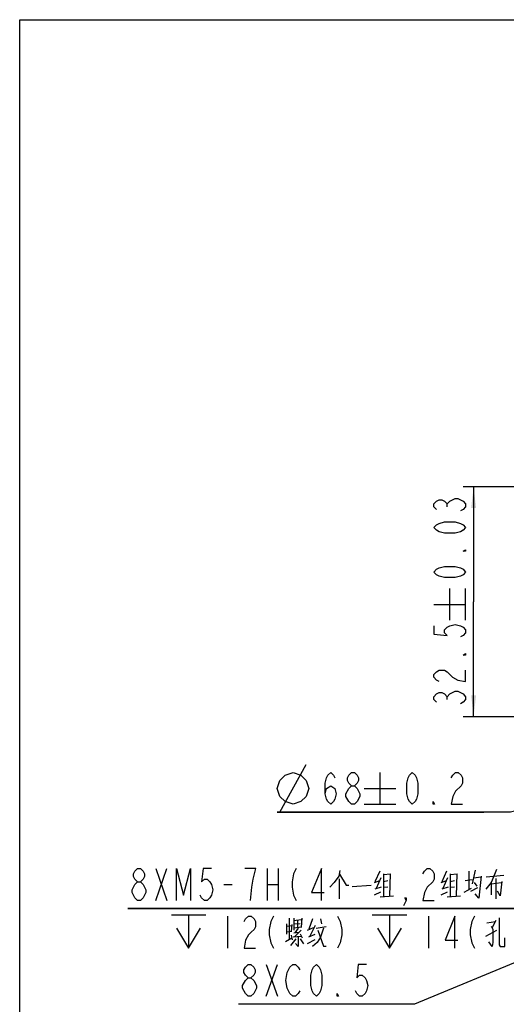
# Model space of a CAD drawing. Header units: millimetres. Extents: x 0 to 297, y 0 to 210.
# Tile 2 of 4: x 0 to 69, y 71 to 210. Entities that reach past the tile are written whole.
import ezdxf

# ---------------------------------------------------------------- set-up
doc = ezdxf.new("R2010")
doc.units = ezdxf.units.MM
doc.header["$LTSCALE"] = 16.335
doc.layers.get('0').update_dxf_attribs({"linetype": 'CONTINUOUS'})
for name, color, linetype in [('304104000081_DXF_TEXT', 7, 'CONTINUOUS'), ('末端安装尺寸_DXF_DIMENSION', 7, 'CONTINUOUS'), ('末端安装尺寸_DXF_FORMAT', 7, 'CONTINUOUS')]:
    doc.layers.add(name, color=color, linetype=linetype)
doc.styles.get("Standard").update_dxf_attribs({"font": 'txt', "width": 0.7})
doc.dimstyles.new('DIMSTYLE_2', dxfattribs={"dimtxt": 4.5, "dimasz": 3, "dimexe": 1.5, "dimexo": 0, "dimgap": 1.125, "dimtad": 1, "dimdsep": 46, "dimtxsty": 'Standard', "dimblk": '_FILLED', "dimblk1": '_FILLED', "dimblk2": '_FILLED', "dimcen": 0.09, "dimclrt": 5, "dimazin": 2, "dimtol": 1, "dimtp": 0.03, "dimtm": 0.03, "dimtfac": 1, "dimtofl": 0, "dimtmove": 0, "dimatfit": 3, "dimldrblk": '_FILLED', "dimfxl": 0, "dimtolj": 1, "dimarcsym": 0})
doc.dimstyles.new('DIMSTYLE_3', dxfattribs={"dimtxt": 4.5, "dimasz": 3, "dimexe": 1.5, "dimexo": 0, "dimtad": 1, "dimdsep": 46, "dimtxsty": 'Standard', "dimblk": '_FILLED', "dimblk1": '_FILLED', "dimblk2": '_FILLED', "dimcen": 0.09, "dimclrt": 5, "dimazin": 2, "dimtol": 1, "dimtp": 0.2, "dimtm": 0.2, "dimtfac": 1, "dimtmove": 0, "dimatfit": 2, "dimldrblk": '_FILLED', "dimfxl": 0, "dimtolj": 1, "dimarcsym": 0})
doc.dimstyles.new('DIMSTYLE_4', dxfattribs={"dimtxt": 4.5, "dimasz": 3, "dimexe": 1.5, "dimexo": 0, "dimtad": 1, "dimdsep": 46, "dimtxsty": 'Standard', "dimblk": '_FILLED', "dimblk1": '_FILLED', "dimblk2": '_FILLED', "dimcen": 0.09, "dimclrt": 5, "dimazin": 2, "dimtp": 0.1, "dimtm": 0.1, "dimtfac": 1, "dimtmove": 0, "dimatfit": 2, "dimldrblk": '_FILLED', "dimfxl": 0, "dimtolj": 1, "dimarcsym": 0})

# ---------------------------------------------------------------- blocks, each defined once
blk = doc.blocks.new('_FILLED')
at = {"color": 0, "linetype": 'ByBlock'}
blk.add_solid([(0, 0), (-1, 0.117), (-1, -0.117)], dxfattribs=at)
blk = doc.blocks.new('*D2')
at = {"layer": '末端安装尺寸_DXF_DIMENSION', "color": 2, "linetype": 'Continuous'}
for p, q in [((119.99, 143.84), (62.7, 143.84)), ((64.2, 143.84), (64.2, 127.59)), ((64.2, 111.34), (64.2, 127.59)), ((62.7, 111.34), (81.94, 111.34))]:
    blk.add_line(p, q, dxfattribs=at)
at = {"layer": '末端安装尺寸_DXF_DIMENSION', "color": 2, "linetype": 'Continuous', "xscale": 3, "yscale": 3, "zscale": 3}
for p, rotation in [((64.2, 143.84), 90), ((64.2, 111.34), 270)]:
    blk.add_blockref('_FILLED', p, dxfattribs=dict(at, rotation=rotation))
blk = doc.blocks.new('*D3')
at = {"layer": '末端安装尺寸_DXF_DIMENSION', "color": 2, "linetype": 'Continuous'}
for p, q in [((152.83, 120.14), (119.99, 111.34)), ((119.99, 111.34), (69.41, 97.78)), ((87.15, 102.53), (119.99, 111.34)), ((69.41, 97.78), (36.41, 97.78)), ((36.41, 97.78), (65.66, 97.78))]:
    blk.add_line(p, q, dxfattribs=at)
at = {"layer": '末端安装尺寸_DXF_DIMENSION', "color": 2, "linetype": 'Continuous', "xscale": 3, "yscale": 3, "zscale": 3}
for p, rotation in [((152.83, 120.14), 15.0091941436), ((87.15, 102.53), 195.0091941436)]:
    blk.add_blockref('_FILLED', p, dxfattribs=dict(at, rotation=rotation))
blk = doc.blocks.new('*D4')
at = {"layer": '末端安装尺寸_DXF_DIMENSION', "color": 2, "linetype": 'Continuous'}
for p, q in [((95.95, 87.3), (103.34, 88.58)), ((95.95, 87.3), (78, 84.17)), ((93.48, 86.87), (95.95, 87.3)), ((98.41, 87.73), (95.95, 87.3)), ((78, 84.17), (15.3, 84.17)), ((15.3, 84.17), (74.25, 84.17))]:
    blk.add_line(p, q, dxfattribs=at)
at = {"layer": '末端安装尺寸_DXF_DIMENSION', "color": 2, "linetype": 'Continuous', "xscale": 3, "yscale": 3, "zscale": 3}
for p, rotation in [((98.41, 87.73), 189.8729116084), ((93.48, 86.87), 9.872911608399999)]:
    blk.add_blockref('_FILLED', p, dxfattribs=dict(at, rotation=rotation))

msp = doc.modelspace()

# ---------------------------------------------------------------- linework, layer by layer
at = {"layer": '304104000081_DXF_TEXT', "color": 2, "linetype": 'Continuous'}
for p, q in [((93.63972, 86.33703), (55.83519, 70.60076)), ((49.83519, 70.60076), (30.93519, 70.60076)), ((55.83519, 70.60076), (49.83519, 70.60076))]:
    msp.add_line(p, q, dxfattribs=at)
at = {"layer": '304104000081_DXF_TEXT', "color": 5, "linetype": 'Continuous'}
for p, q in [((34.87269, 76.22576), (36.44769, 71.72576)), ((34.87269, 71.72576), (36.44769, 76.22576)), ((32.31332, 71.72576), (31.91956, 72.10075))]:
    msp.add_line(p, q, dxfattribs=at)
for points in [[(32.31332, 74.35076), (31.91956, 74.72576), (31.72269, 75.10075), (31.72269, 75.47575), (31.91956, 75.85076), (32.31332, 76.22576), (32.70707, 76.22576), (33.10081, 75.85076), (33.29769, 75.47575), (33.29769, 75.10075), (33.10081, 74.72576), (32.70707, 74.35076)], [(37.82582, 75.10075), (38.21957, 75.85076), (38.61332, 76.22576), (39.00706, 76.22576), (39.40081, 75.85076), (39.59769, 75.47575)], [(41.96019, 71.72576), (41.56644, 72.10075), (41.36956, 72.47575), (41.17269, 73.22576), (41.17269, 74.72576), (41.36956, 75.47575), (41.56644, 75.85076), (41.96019, 76.22576), (42.35394, 75.85076), (42.55082, 75.47575), (42.74769, 74.72576), (42.74769, 73.22576), (42.55082, 72.47575), (42.35394, 72.10075), (41.96019, 71.72576)], [(49.04769, 76.22576), (47.86644, 76.22576), (47.66956, 74.35076), (48.06332, 74.72576), (48.45707, 74.72576), (48.85082, 74.35076), (49.04769, 73.97575), (49.24456, 73.22576), (49.04769, 72.47575), (48.85082, 72.10075), (48.45707, 71.72576), (48.06332, 71.72576), (47.66956, 72.10075), (47.47269, 72.47575)], [(31.91956, 72.10075), (31.52581, 72.85076), (31.52581, 73.22576), (31.91956, 73.97575)], [(31.91956, 73.97575), (32.31332, 74.35076), (32.70707, 74.35076), (33.10081, 73.97575)], [(33.10081, 73.97575), (33.49457, 73.22576), (33.49457, 72.85076)], [(37.82582, 72.85076), (37.62894, 73.97575), (37.82582, 75.10075)], [(33.49457, 72.85076), (33.10081, 72.10075), (32.70707, 71.72576), (32.31332, 71.72576)], [(39.59769, 72.47575), (39.40081, 72.10075), (39.00706, 71.72576), (38.61332, 71.72576), (38.21957, 72.10075), (37.82582, 72.85076)], [(45.11019, 71.72576), (44.91331, 71.72576), (44.91331, 72.10075), (45.11019, 71.72576)]]:
    msp.add_lwpolyline(points, dxfattribs=at)
at = {"layer": '末端安装尺寸_DXF_DIMENSION', "color": 5, "linetype": 'Continuous'}
for p, q in [((60.45078, 141.04252), (60.45078, 141.43627)), ((60.82578, 124.96439), (60.82578, 129.46439)), ((63.07578, 124.96439), (63.07578, 129.46439)), ((58.57578, 127.21439), (63.07578, 127.21439)), ((60.45078, 113.74251), (60.45078, 114.13627)), ((36.78209, 97.7772), (40.53209, 104.52721)), ((50.95709, 103.4022), (50.95709, 98.90221)), ((48.70709, 101.15221), (53.2071, 101.15221)), ((48.70709, 98.90221), (53.2071, 98.90221)), ((19.23478, 85.29846), (20.80978, 89.79846)), ((19.23478, 89.79846), (20.80978, 85.29846)), ((34.98478, 89.79846), (34.98478, 85.29846)), ((36.55978, 89.79846), (36.55978, 85.29846)), ((50.92228, 89.43556), (50.24728, 87.91137)), ((60.37228, 89.43556), (59.69728, 87.91137)), ((63.52228, 89.43556), (63.52228, 86.89524)), ((64.42228, 89.58073), (63.97228, 87.62104)), ((45.22228, 85.51621), (45.22228, 88.34685)), ((50.17228, 87.83879), (50.92228, 88.12911)), ((51.07228, 88.49201), (50.39728, 86.96782)), ((51.44728, 89.07266), (51.44728, 85.87911)), ((52.42228, 89.00008), (51.44728, 88.92749)), ((51.44728, 87.98395), (52.04728, 88.12911)), ((52.34728, 85.95169), (52.42228, 89.07266)), ((59.62228, 87.83879), (60.37228, 88.12911)), ((60.52228, 88.49201), (59.84728, 86.96782)), ((60.89728, 89.07266), (60.89728, 85.87911)), ((61.87228, 89.00008), (60.89728, 88.92749)), ((60.89728, 87.98395), (61.49728, 88.12911)), ((61.79728, 85.95169), (61.87228, 89.07266)), ((62.99728, 88.12911), (63.97228, 88.27427)), ((64.19728, 88.49201), (65.24728, 88.63717)), ((64.27228, 87.83879), (64.64728, 87.33072)), ((65.99728, 88.63717), (68.47228, 88.85491)), ((66.67228, 87.91137), (66.67228, 86.09685)), ((66.67228, 87.62104), (68.09728, 87.83879)), ((67.34728, 88.41943), (67.34728, 85.51621)), ((28.88165, 87.54847), (30.0629, 87.54847)), ((34.98478, 87.54847), (36.55978, 87.54847)), ((47.02228, 87.25814), (49.72228, 87.47589)), ((50.17228, 86.09685), (51.07228, 86.53233)), ((51.14728, 87.18557), (50.24728, 86.89524)), ((52.04728, 87.18557), (51.44728, 87.11298)), ((59.62228, 86.09685), (60.52228, 86.53233)), ((60.59728, 87.18557), (59.69728, 86.89524)), ((61.49728, 87.18557), (60.89728, 87.11298)), ((62.84728, 86.45975), (63.89728, 87.0404)), ((63.82228, 86.60492), (64.79728, 87.11298)), ((16.6754, 85.29846), (16.28165, 85.67346)), ((50.99728, 85.80653), (52.87228, 85.95169)), ((60.44728, 85.80653), (62.32228, 85.95169)), ((21.44728, 83.23597), (26.32228, 83.23597)), ((23.88478, 83.23597), (23.88478, 78.54846)), ((29.39728, 83.04847), (29.39728, 78.54846)), ((38.09728, 82.75815), (38.09728, 79.78234)), ((38.77228, 82.75815), (38.77228, 81.08879)), ((38.77228, 82.46782), (39.82228, 82.61298)), ((39.29728, 82.5404), (39.29728, 81.45169)), ((39.89728, 82.75815), (39.82228, 81.52427)), ((41.39728, 82.68556), (40.87228, 81.23395)), ((42.52228, 82.68556), (42.67228, 81.95975)), ((49.87228, 83.23597), (54.74728, 83.23597)), ((52.30978, 83.23597), (52.30978, 78.54846)), ((57.82228, 83.04847), (57.82228, 78.54846)), ((66.07228, 82.10491), (67.27228, 82.32266)), ((67.34728, 82.46782), (66.82228, 81.45169)), ((37.72228, 81.95975), (37.72228, 80.50814)), ((37.72228, 81.66943), (38.47228, 81.74201)), ((38.47228, 80.87104), (37.72228, 80.79846)), ((38.47228, 81.88718), (38.39728, 80.87104)), ((39.89728, 81.52427), (38.77228, 81.37911)), ((38.84728, 81.95975), (39.67228, 82.03233)), ((39.82228, 81.08879), (38.84728, 80.14524)), ((39.37228, 81.37911), (38.92228, 80.72589)), ((40.72228, 81.08879), (41.54728, 81.45169)), ((41.77228, 81.74201), (41.02228, 80.21782)), ((41.92228, 81.37911), (43.34728, 81.59685)), ((65.92228, 80.21782), (67.49728, 81.08879)), ((37.57228, 79.49202), (38.47228, 80.00007)), ((39.07228, 79.85492), (38.32228, 78.91137)), ((38.39728, 80.36298), (38.54728, 79.70975)), ((38.69728, 80.14524), (39.82228, 80.21782)), ((38.77228, 80.72589), (39.52228, 80.79846)), ((39.67228, 80.58072), (39.97228, 80.00007)), ((39.67228, 79.85492), (40.12228, 79.12911)), ((40.72228, 79.20169), (41.77228, 79.78234)), ((40.87228, 80.14524), (41.77228, 80.50814))]:
    msp.add_line(p, q, dxfattribs=at)
for points in [[(58.95077, 140.64876), (58.57578, 141.04252), (58.57578, 141.43627), (58.95077, 141.83001), (59.32578, 142.02689), (59.70078, 142.02689), (60.07578, 141.83001), (60.45078, 141.43627), (60.82578, 141.83001), (61.20078, 142.02689), (61.57578, 142.22376), (61.95078, 142.22376), (62.32578, 142.02689), (62.70078, 141.83001), (63.07578, 141.43627), (63.07578, 141.04252), (62.70078, 140.64876), (62.32578, 140.45189)], [(63.07578, 138.0894), (62.70078, 137.69563), (62.32578, 137.49877), (61.57578, 137.30189), (60.07578, 137.30189), (59.32578, 137.49877), (58.95077, 137.69563), (58.57578, 138.0894), (58.95077, 138.48314), (59.32578, 138.68001), (60.07578, 138.87689), (61.57578, 138.87689), (62.32578, 138.68001), (62.70078, 138.48314), (63.07578, 138.0894)], [(63.07578, 134.93939), (63.07578, 134.74251), (62.70078, 134.74251), (63.07578, 134.93939)], [(63.07578, 131.78939), (62.70078, 131.39564), (62.32578, 131.19877), (61.57578, 131.00188), (60.07578, 131.00188), (59.32578, 131.19877), (58.95077, 131.39564), (58.57578, 131.78939), (58.95077, 132.18313), (59.32578, 132.38001), (60.07578, 132.5769), (61.57578, 132.5769), (62.32578, 132.38001), (62.70078, 132.18313), (63.07578, 131.78939)], [(58.57578, 124.17688), (58.57578, 122.99564), (60.45078, 122.79876), (60.07578, 123.19251), (60.07578, 123.58627), (60.45078, 123.98001), (60.82578, 124.17688), (61.57578, 124.37377), (62.32578, 124.17688), (62.70078, 123.98001), (63.07578, 123.58627), (63.07578, 123.19251), (62.70078, 122.79876), (62.32578, 122.60189)], [(63.07578, 120.23939), (63.07578, 120.04251), (62.70078, 120.04251), (63.07578, 120.23939)], [(59.32578, 116.30189), (58.95077, 116.49876), (58.57578, 116.89252), (58.57578, 117.28626), (58.95077, 117.68001), (59.32578, 117.87689), (60.07578, 117.87689), (60.45078, 117.68001), (61.20078, 116.89252)], [(61.20078, 116.89252), (61.95078, 116.49876), (63.07578, 116.30189), (63.07578, 117.87689)], [(58.95077, 113.34877), (58.57578, 113.74251), (58.57578, 114.13627), (58.95077, 114.53001), (59.32578, 114.72689), (59.70078, 114.72689), (60.07578, 114.53001), (60.45078, 114.13627), (60.82578, 114.53001)], [(60.82578, 114.53001), (61.57578, 114.92376), (61.95078, 114.92376), (62.70078, 114.53001)], [(62.70078, 114.53001), (63.07578, 114.13627), (63.07578, 113.74251), (62.70078, 113.34877), (62.32578, 113.15188)], [(36.40709, 101.15221), (36.78209, 102.2772), (37.53209, 103.02721), (38.6571, 103.4022), (39.78209, 103.02721), (40.53209, 102.2772), (40.9071, 101.15221), (40.53209, 100.02721), (39.78209, 99.2772), (38.6571, 98.90221), (37.53209, 99.2772), (36.78209, 100.02721), (36.40709, 101.15221)], [(43.19459, 100.40221), (43.39147, 101.15221), (43.98209, 101.52721), (44.57272, 101.15221), (44.7696, 100.40221), (44.57272, 99.65221), (44.37585, 99.2772), (43.98209, 98.90221), (43.58834, 99.2772), (43.39147, 99.65221), (43.19459, 100.40221), (43.19459, 101.9022), (43.39147, 102.65221), (43.58834, 103.02721), (43.98209, 103.4022), (44.37585, 103.02721), (44.57272, 102.65221)], [(46.93522, 101.52721), (46.54147, 101.9022), (46.34459, 102.2772), (46.34459, 102.65221), (46.54147, 103.02721), (46.93522, 103.4022), (47.32897, 103.4022), (47.72272, 103.02721), (47.9196, 102.65221), (47.9196, 102.2772), (47.72272, 101.9022), (47.32897, 101.52721)], [(55.53209, 98.90221), (55.13835, 99.2772), (54.94147, 99.65221), (54.7446, 100.40221), (54.7446, 101.9022), (54.94147, 102.65221), (55.13835, 103.02721), (55.53209, 103.4022), (55.92584, 103.02721), (56.12272, 102.65221), (56.31959, 101.9022), (56.31959, 100.40221), (56.12272, 99.65221), (55.92584, 99.2772), (55.53209, 98.90221)], [(61.04459, 102.65221), (61.24147, 103.02721), (61.63522, 103.4022), (62.02897, 103.4022), (62.42272, 103.02721), (62.6196, 102.65221), (62.6196, 101.9022), (62.42272, 101.52721), (61.63522, 100.7772)], [(46.14772, 100.02721), (46.14772, 100.40221), (46.54147, 101.15221)], [(46.54147, 101.15221), (46.93522, 101.52721), (47.32897, 101.52721), (47.72272, 101.15221)], [(47.72272, 101.15221), (48.11647, 100.40221), (48.11647, 100.02721)], [(61.63522, 100.7772), (61.24147, 100.02721), (61.04459, 98.90221), (62.6196, 98.90221)], [(46.93522, 98.90221), (46.54147, 99.2772), (46.14772, 100.02721)], [(48.11647, 100.02721), (47.72272, 99.2772), (47.32897, 98.90221), (46.93522, 98.90221)], [(58.68209, 98.90221), (58.48522, 98.90221), (58.48522, 99.2772), (58.68209, 98.90221)], [(16.6754, 87.92346), (16.28165, 88.29846), (16.08478, 88.67347), (16.08478, 89.04847), (16.28165, 89.42346), (16.6754, 89.79846), (17.06915, 89.79846), (17.4629, 89.42346), (17.65978, 89.04847), (17.65978, 88.67347), (17.4629, 88.29846), (17.06915, 87.92346)], [(22.1879, 85.29846), (22.1879, 89.79846), (23.17228, 86.04847), (24.15665, 89.79846), (24.15665, 85.29846)], [(27.10978, 89.79846), (25.92853, 89.79846), (25.73165, 87.92346), (26.1254, 88.29846), (26.51915, 88.29846), (26.9129, 87.92346), (27.10978, 87.54847), (27.30665, 86.79846), (27.10978, 86.04847), (26.9129, 85.67346), (26.51915, 85.29846), (26.1254, 85.29846), (25.73165, 85.67346), (25.53478, 86.04847)], [(33.01603, 88.29846), (33.40978, 89.79846), (31.83478, 89.79846)], [(39.11915, 89.79846), (38.7254, 89.04847), (38.52853, 87.92346), (38.52853, 87.17347), (38.7254, 86.04847), (39.11915, 85.29846)], [(42.6629, 85.29846), (42.6629, 89.79846), (41.28478, 86.42346), (43.05665, 86.42346)], [(45.29728, 89.50814), (45.14728, 88.70976), (44.47228, 87.83879), (43.87228, 87.18557)], [(57.03478, 89.04847), (57.23165, 89.42346), (57.62541, 89.79846), (58.01916, 89.79846), (58.4129, 89.42346), (58.60978, 89.04847), (58.60978, 88.29846), (58.4129, 87.92346), (57.62541, 87.17347)], [(67.42228, 89.6533), (67.04728, 88.70976), (66.67228, 87.83879), (65.92228, 86.89524)], [(15.8879, 86.79846), (16.28165, 87.54847), (16.6754, 87.92346), (17.06915, 87.92346), (17.4629, 87.54847)], [(32.62228, 85.29846), (32.81915, 87.17347), (33.01603, 88.29846)], [(45.22228, 89.00008), (46.19728, 87.47589), (46.57228, 87.47589)], [(65.24728, 88.70976), (64.94728, 85.58879), (64.42228, 86.24201)], [(68.17228, 87.98395), (67.94728, 85.95169), (67.57228, 86.60492)], [(16.28165, 85.67346), (15.8879, 86.42346), (15.8879, 86.79846)], [(17.4629, 87.54847), (17.85665, 86.79846), (17.85665, 86.42346), (17.4629, 85.67346)], [(57.62541, 87.17347), (57.23165, 86.42346), (57.03478, 85.29846), (58.60978, 85.29846)], [(17.4629, 85.67346), (17.06915, 85.29846), (16.6754, 85.29846)], [(54.67228, 85.29846), (54.4754, 85.67346), (54.67228, 85.67346), (54.67228, 85.29846), (54.27853, 84.54847)], [(31.75978, 82.29846), (31.95665, 82.67346), (32.3504, 83.04847), (32.74415, 83.04847), (33.1379, 82.67346), (33.33478, 82.29846), (33.33478, 81.54847), (33.1379, 81.17346), (32.74415, 80.79846), (32.3504, 80.42347), (31.95665, 79.67346), (31.75978, 78.54846), (33.33478, 78.54846)], [(35.89415, 83.04847), (35.5004, 82.29846), (35.30353, 81.17346), (35.30353, 80.42347), (35.5004, 79.29846), (35.89415, 78.54846)], [(44.9504, 83.04847), (45.34415, 82.29846), (45.54103, 81.17346), (45.54103, 80.42347), (45.34415, 79.29846), (44.9504, 78.54846)], [(61.5629, 78.54846), (61.5629, 83.04847), (60.18478, 79.67346), (61.95665, 79.67346)], [(64.31915, 83.04847), (63.9254, 82.29846), (63.72853, 81.17346), (63.72853, 80.42347), (63.9254, 79.29846), (64.31915, 78.54846)], [(67.79728, 82.83072), (67.79728, 78.98395), (67.94728, 78.7662), (68.62228, 78.7662), (68.62228, 80.00007)], [(22.19728, 81.36096), (23.88478, 78.54846), (25.57228, 81.36096)], [(42.97228, 81.37911), (42.52228, 80.07266), (42.07228, 79.34685), (41.39728, 78.7662)], [(42.14728, 81.08879), (42.97228, 78.83878), (43.34728, 78.83878)], [(50.62228, 81.36096), (52.30978, 78.54846), (53.99728, 81.36096)], [(66.67228, 81.66943), (66.89728, 81.23395), (66.89728, 79.34685), (66.82228, 78.7662), (66.37228, 79.41943)], [(39.37228, 80.21782), (39.37228, 78.7662), (38.99728, 79.20169)]]:
    msp.add_lwpolyline(points, dxfattribs=at)
at = {"layer": '末端安装尺寸_DXF_FORMAT', "color": 7, "linetype": 'Continuous'}
for p, q in [((0, 0), (0, 210)), ((0, 210), (297, 210))]:
    msp.add_line(p, q, dxfattribs=at)

# ---------------------------------------------------------------- dimensions: what is measured, and where the dimension line sits
at = {"layer": '末端安装尺寸_DXF_DIMENSION', "color": 2, "linetype": 'Continuous'}
dim = msp.add_linear_dim(base=(64.20078, 143.83939), p1=(81.94077, 111.33939), p2=(119.98938, 143.83939), angle=90, dimstyle='DIMSTYLE_2', dxfattribs=at)
dim.commit()
dim.dimension.update_dxf_attribs({"geometry": '*D2', "text_midpoint": (64.20078, 112.36439), "dimtype": 160})
for p1, p2, text, dimstyle, picture, middle in [((87.14931, 102.53427), (152.82944, 120.1445), '%%c<>', 'DIMSTYLE_3', '*D3', (36.4071, 98.90221)), ((93.48477, 86.86907), (98.41072, 87.72644), '8XM<>-7H(4个一组,2组均布)\\P{\\fgdt;x}12(螺纹) {\\fgdt;x}14(孔)', 'DIMSTYLE_4', '*D4', (15.29728, 85.29846))]:
    dim = msp.add_diameter_dim_2p(p1=p1, p2=p2, text=text, dimstyle=dimstyle, override={"dimtih": 1, "dimtoh": 1, "dimpost": '<>'}, dxfattribs=at)
    dim.commit()
    dim.dimension.update_dxf_attribs({"geometry": picture, "text_midpoint": middle, "dimtype": 163})

doc.saveas('drawing.dxf')
